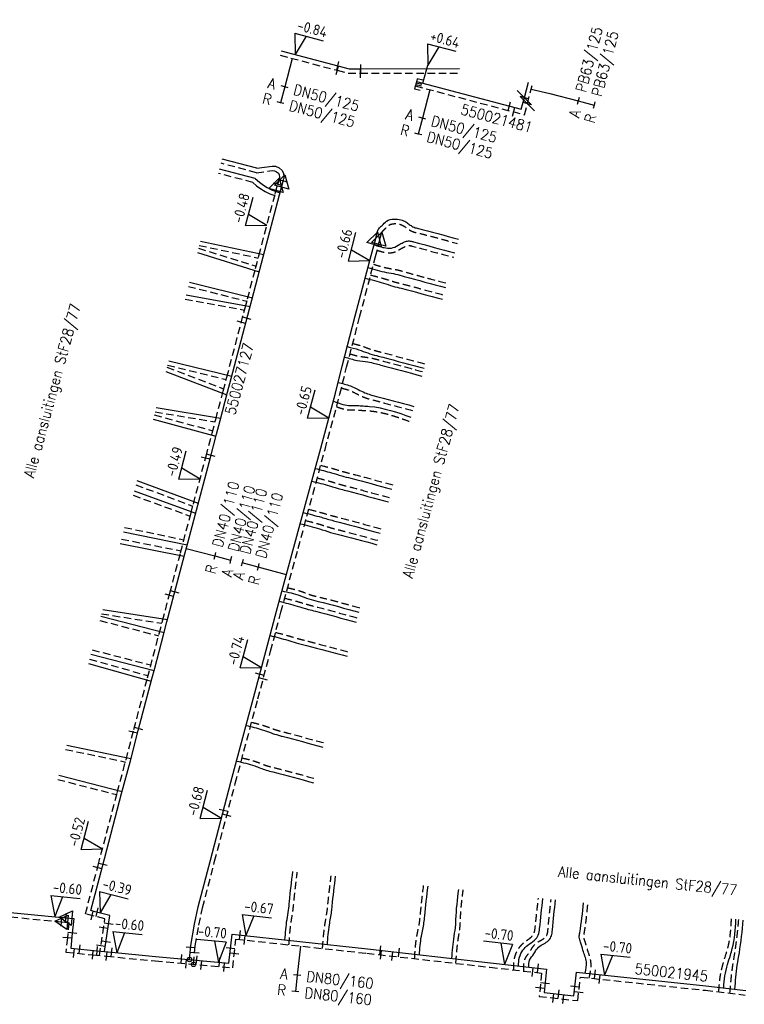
# Model space of a CAD drawing. Header units: millimetres. Extents: x 0 to 118212815, y 0 to 488348790.
# Tile 129 of 143: x 117593165 to 117654802, y 487571390 to 487655185. Entities that reach past the tile are written whole.
import ezdxf
from ezdxf.enums import TextEntityAlignment as Align

# ---------------------------------------------------------------- set-up
doc = ezdxf.new("R2010")
doc.units = ezdxf.units.MM
doc.header["$LTSCALE"] = 200
doc.linetypes.add('HIDDEN2', pattern=[4.7625, 3.175, -1.5875])
for name, color, linetype in [('WW-C-isolatieovergang', 7, 'Continuous'), ('WW-C-mof', 7, 'Continuous'), ('WW-C-tstuk', 7, 'Continuous'), ('WW-C-VERLOOP', 7, 'Continuous'), ('WW-I-diam', 7, 'Continuous'), ('WW-I-info', 7, 'Continuous'), ('WW-I-NAP', 7, 'Continuous'), ('WW-L-aanvoer', 3, 'Continuous'), ('WW-L-retour', 3, 'HIDDEN2')]:
    doc.layers.add(name, color=color, linetype=linetype)
doc.styles.add('DIN17', font='ROMANS.SHX', dxfattribs={"width": 0.9})
doc.styles.add('ISOCP', font='ISOCP.SHX')

# ---------------------------------------------------------------- blocks, each defined once
blk = doc.blocks.new('LR-smof')
at = {"color": 0, "linetype": 'ByBlock', "lineweight": -2}
blk.add_lwpolyline([(1, 0.5), (0, 0.5), (0, -0.5), (1, -0.5)], dxfattribs=at)
blk = doc.blocks.new('LR-mof')
at = {"color": 0, "linetype": 'ByBlock', "lineweight": -2}
blk.add_line((0, -0.75), (0, 0.75), dxfattribs=at)
blk = doc.blocks.new('LR-isoov')
at = {"color": 0, "linetype": 'ByBlock', "lineweight": -2}
blk.add_line((0.87, 1.5), (-0.87, -1.5), dxfattribs=at)
blk = doc.blocks.new('LR-DIAO2')
at = {"color": 0, "lineweight": -3}
blk.add_line((0, 0), (0, -5), dxfattribs=at)
at = {"color": 0, "linetype": 'Continuous', "lineweight": -3}
blk.add_line((0, -5), (0, -7.8), dxfattribs=at)
at = {"color": 0, "lineweight": -3}
for points in [[(0.61, -5), (0, -5), (-0.61, -5)], [(0.61, -7.8), (0, -7.8), (-0.61, -7.8)]]:
    blk.add_lwpolyline(points, dxfattribs=at)
at = {"color": 1, "lineweight": -3, "style": 'DIN17', "width": 0.9}
for tag, p in [('*1', (-1.61, -5)), ('*2', (-1.61, -7.78))]:
    blk.add_attdef(tag, text='', height=1.8, dxfattribs=at).set_placement(p, align=Align.MIDDLE_RIGHT)
for tag, p in [('*11', (1.61, -5)), ('*12', (1.61, -7.8))]:
    blk.add_attdef(tag, text='', height=1.8, dxfattribs=at).set_placement(p, align=Align.MIDDLE_LEFT)
blk = doc.blocks.new('nap1')
at = {"color": 0, "linetype": 'Continuous', "lineweight": -3}
for p, q in [((-1, 3.5), (0, 0)), ((-1, 3.5), (4, 3.5)), ((1, 3.5), (0, 0))]:
    blk.add_line(p, q, dxfattribs=at)
at = {"color": 0, "linetype": 'Continuous', "lineweight": -3, "style": 'ISOCP'}
for tag, p in [('*1', (1.7, 5)), ('*2', (4, 1.5))]:
    blk.add_attdef(tag, text='', height=1.8, dxfattribs=at).set_placement(p, align=Align.MIDDLE)
blk = doc.blocks.new('LR-tsb')
blk.add_circle((0, 0), 0.375)
blk = doc.blocks.new('nap2')
at = {"color": 0, "linetype": 'Continuous', "lineweight": -3}
for p, q in [((1, 3.5), (-4, 3.5)), ((-1, 3.5), (0, 0)), ((1, 3.5), (0, 0))]:
    blk.add_line(p, q, dxfattribs=at)
at = {"color": 0, "linetype": 'Continuous', "lineweight": -3, "style": 'ISOCP'}
for tag, p in [('*1', (-1.5, 5)), ('*2', (-4, 1.5))]:
    blk.add_attdef(tag, text='', height=1.8, dxfattribs=at).set_placement(p, align=Align.MIDDLE)
blk = doc.blocks.new('LR-DIAB2')
at = {"color": 0, "linetype": 'Continuous', "lineweight": -3}
blk.add_line((0, 5), (0, 7.8), dxfattribs=at)
at = {"color": 0, "lineweight": -3}
blk.add_line((0, 0), (0, 5), dxfattribs=at)
for points in [[(0.61, 7.8), (0, 7.8), (-0.61, 7.8)], [(0.61, 5), (0, 5), (-0.61, 5)]]:
    blk.add_lwpolyline(points, dxfattribs=at)
at = {"color": 1, "lineweight": -3, "style": 'DIN17', "width": 0.9}
for tag, p in [('*1', (-1.61, 7.8)), ('*2', (-1.61, 5.02))]:
    blk.add_attdef(tag, text='', height=1.8, dxfattribs=at).set_placement(p, align=Align.MIDDLE_RIGHT)
for tag, p in [('*11', (1.61, 7.8)), ('*12', (1.61, 5))]:
    blk.add_attdef(tag, text='', height=1.8, dxfattribs=at).set_placement(p, align=Align.MIDDLE_LEFT)
blk = doc.blocks.new('LR-VERL')
at = {"color": 0, "linetype": 'ByBlock', "lineweight": -2}
blk.add_lwpolyline([(1.08, 0), (-1.08, -1.25), (-1.08, 1.25)], close=True, dxfattribs=at)
blk = doc.blocks.new('LR-hyp')
at = {"color": 7, "linetype": 'ByBlock', "lineweight": -3, "style": 'DIN17', "width": 0.9}
blk.add_attdef('*1', text='', height=1.8, dxfattribs=at).set_placement((0, 0), align=Align.MIDDLE)
at = {"color": 7, "linetype": 'ByBlock', "lineweight": -2, "style": 'DIN17', "width": 0.9, "flags": 1}
blk.add_attdef('*2', text='', height=1.8, dxfattribs=at).set_placement((0, -5), align=Align.MIDDLE)

msp = doc.modelspace()

# ---------------------------------------------------------------- linework, layer by layer
at = {"layer": 'WW-I-diam'}
msp.add_line((117636674, 487649264), (117638249, 487648907), dxfattribs=at)
at = {"layer": 'WW-I-info'}
msp.add_line((117627458, 487649778), (117627884, 487651318), dxfattribs=at)
at = {"layer": 'WW-L-aanvoer'}
for p, q in [((117615415, 487652527), (117620224, 487651257)), ((117620224, 487651257), (117621181, 487651004)), ((117621181, 487651004), (117622196, 487651003)), ((117622196, 487651003), (117630574, 487651023)), ((117626914, 487649922), (117635829, 487647559)), ((117636092, 487648551), (117636441, 487649868)), ((117635829, 487647559), (117636092, 487648551)), ((117613337, 487642548), (117610387, 487643329)), ((117613189, 487641671), (117610160, 487642474)), ((117613337, 487642548), (117614628, 487642718)), ((117614628, 487642718), (117614927, 487642709)), ((117614927, 487642709), (117615230, 487642571)), ((117615230, 487642571), (117615478, 487642349)), ((117615478, 487642349), (117615608, 487642102)), ((117613189, 487641671), (117613557, 487641347)), ((117613557, 487641347), (117613893, 487641103)), ((117615272, 487640293), (117615578, 487641453)), ((117615578, 487641453), (117615632, 487641659)), ((117615608, 487642102), (117615635, 487641826)), ((117615635, 487641826), (117615632, 487641659)), ((117613893, 487641103), (117614229, 487640896)), ((117614229, 487640896), (117614596, 487640716)), ((117614596, 487640716), (117615316, 487640461)), ((117613876, 487635000), (117615272, 487640293)), ((117608535, 487636342), (117613927, 487635191)), ((117623056, 487635117), (117623447, 487636576)), ((117623447, 487636576), (117623581, 487637077)), ((117608276, 487635363), (117613539, 487633719)), ((117613590, 487633915), (117613876, 487635000)), ((117621713, 487629970), (117623056, 487635117)), ((117612906, 487631320), (117613590, 487633915)), ((117607612, 487632859), (117612955, 487631503)), ((117607324, 487631771), (117612760, 487630765)), ((117612709, 487630571), (117612906, 487631320)), ((117611149, 487624656), (117612709, 487630571)), ((117620600, 487625696), (117621713, 487629970)), ((117605838, 487626162), (117611199, 487624842)), ((117620040, 487623414), (117620600, 487625696)), ((117605592, 487625232), (117610784, 487623269)), ((117610838, 487623473), (117611149, 487624656)), ((117610204, 487621071), (117610838, 487623473)), ((117618770, 487618708), (117620040, 487623414)), ((117604783, 487622178), (117610256, 487621269)), ((117604518, 487621178), (117609853, 487619735)), ((117609899, 487619913), (117610204, 487621071)), ((117609384, 487617930), (117609899, 487619913)), ((117617734, 487614886), (117618770, 487618708)), ((117608305, 487613865), (117609384, 487617930)), ((117603138, 487615970), (117608348, 487614029)), ((117602905, 487615090), (117608124, 487613179)), ((117616484, 487610284), (117617734, 487614886)), ((117608081, 487613016), (117608305, 487613865)), ((117607458, 487610654), (117608081, 487613016)), ((117601981, 487611605), (117607413, 487610481)), ((117601717, 487610606), (117607165, 487609542)), ((117607212, 487609719), (117607458, 487610654)), ((117615017, 487604851), (117616484, 487610284)), ((117606308, 487606290), (117607212, 487609719)), ((117605685, 487603927), (117606308, 487606290)), ((117600079, 487604426), (117605446, 487603020)), ((117600229, 487604992), (117605738, 487604130)), ((117614136, 487601538), (117615017, 487604851)), ((117605398, 487602837), (117605685, 487603927)), ((117604648, 487599992), (117605398, 487602837)), ((117599221, 487601186), (117604599, 487599806)), ((117613058, 487597485), (117614136, 487601538)), ((117599010, 487600389), (117604356, 487598889)), ((117604407, 487599081), (117604648, 487599992)), ((117603240, 487594679), (117604407, 487599081)), ((117611130, 487590283), (117613058, 487597485)), ((117602577, 487592111), (117603240, 487594679)), ((117597173, 487593455), (117602626, 487592300)), ((117601835, 487589324), (117602577, 487592111)), ((117596494, 487590895), (117601884, 487589506)), ((117609381, 487583663), (117611130, 487590283)), ((117600200, 487583108), (117601835, 487589324)), ((117608359, 487579697), (117609381, 487583663)), ((117599224, 487579367), (117600200, 487583108)), ((117591475, 487579296), (117597072, 487578762)), ((117599588, 487579271), (117599224, 487579367)), ((117600837, 487578956), (117599588, 487579271)), ((117608026, 487578204), (117608359, 487579697)), ((117597072, 487578762), (117597760, 487578695)), ((117597760, 487578695), (117597640, 487577456)), ((117600391, 487575883), (117600837, 487578956)), ((117607725, 487576407), (117608026, 487578204)), ((117597640, 487577456), (117597514, 487576164)), ((117610951, 487574900), (117611226, 487577362)), ((117611226, 487577362), (117622742, 487576110)), ((117597514, 487576164), (117599756, 487575945)), ((117599756, 487575945), (117600992, 487575825)), ((117607609, 487575201), (117607725, 487576407)), ((117622742, 487576110), (117633207, 487574928)), ((117600992, 487575825), (117604724, 487575461)), ((117604724, 487575461), (117610951, 487574900)), ((117633207, 487574928), (117637972, 487574380)), ((117637972, 487574380), (117637770, 487572397)), ((117640297, 487572121), (117640532, 487574121)), ((117640532, 487574121), (117651541, 487572960)), ((117651541, 487572960), (117654935, 487572557)), ((117637770, 487572397), (117640297, 487572121))]:
    msp.add_line(p, q, dxfattribs=at)
for points, knots in [([(117623581, 487637077), (117623612, 487637187), (117623681, 487637428), (117624036, 487637684), (117624360, 487638119), (117624986, 487638245), (117625550, 487638184), (117625996, 487638006), (117626296, 487637748), (117626567, 487637586), (117626792, 487637481), (117628101, 487637173), (117629319, 487636831), (117630489, 487636500)], [0, 0, 0, 0, 333.784546, 732.611121, 1265.162409, 1918.40205, 2510.273542, 2972.409359, 3326.508117, 3692.393533, 3917.206008, 4067.379107, 7716.340753, 7716.340753, 7716.340753, 7716.340753]), ([(117623301, 487636029), (117623626, 487635921), (117624155, 487635745), (117624955, 487635714), (117625436, 487636056), (117625853, 487636265), (117626215, 487636378), (117626478, 487636334), (117627788, 487635973), (117629003, 487635651), (117630180, 487635341)], [0, 0, 0, 0, 1032.333445, 1679.142618, 2292.937792, 2742.749958, 3087.958997, 3404.134015, 3524.450285, 7171.825051, 7171.825051, 7171.825051, 7171.825051]), ([(117622791, 487634101), (117623316, 487633941), (117624089, 487633704), (117625141, 487633555), (117626800, 487633070), (117628219, 487632702), (117629395, 487632398)], [1.192346, 1.192346, 1.192346, 1.192346, 1643.702429, 2423.491133, 3180.140074, 6822.871262, 6822.871262, 6822.871262, 6822.871262]), ([(117622551, 487633182), (117623077, 487633052), (117623872, 487632856), (117624874, 487632512), (117626553, 487632093), (117627955, 487631709), (117629125, 487631388)], [1.193127, 1.193127, 1.193127, 1.193127, 1624.928525, 2456.346981, 3175.072481, 6816.179316, 6816.179316, 6816.179316, 6816.179316]), ([(117621033, 487627358), (117621365, 487627279), (117621954, 487627139), (117622766, 487626809), (117623451, 487626616), (117625053, 487626196), (117626391, 487625835), (117627560, 487625520)], [1.269335, 1.269335, 1.269335, 1.269335, 1022.848808, 1815.506263, 2626.110713, 3153.583533, 6785.021074, 6785.021074, 6785.021074, 6785.021074]), ([(117620803, 487626476), (117621156, 487626367), (117621801, 487626167), (117622683, 487626091), (117623350, 487625940), (117624881, 487625523), (117626214, 487625168), (117627383, 487624857)], [1.268444, 1.268444, 1.268444, 1.268444, 1105.588982, 2020.211988, 2647.17978, 3152.978249, 6783.314762, 6783.314762, 6783.314762, 6783.314762]), ([(117620257, 487624297), (117620609, 487624223), (117621201, 487624099), (117621920, 487623720), (117622481, 487623446), (117622900, 487623290), (117624302, 487622933), (117625530, 487622598), (117626696, 487622279)], [0, 0, 0, 0, 1072.807618, 1803.891384, 2424.498185, 2947.490895, 3139.929626, 6765.509429, 6765.509429, 6765.509429, 6765.509429]), ([(117619850, 487622710), (117620277, 487622556), (117620935, 487622319), (117621803, 487622363), (117622393, 487622306), (117623962, 487622239), (117625293, 487621775), (117626449, 487621354)], [0.367579, 0.367579, 0.367579, 0.367579, 1342.806793, 2067.253564, 2581.913706, 3123.249109, 6767.810205, 6767.810205, 6767.810205, 6767.810205]), ([(117618305, 487616992), (117618767, 487616873), (117619523, 487616679), (117620520, 487616370), (117622236, 487615931), (117623653, 487615546), (117624815, 487615230)], [0, 0, 0, 0, 1432.224957, 2339.536977, 3130.483511, 6744.874561, 6744.874561, 6744.874561, 6744.874561]), ([(117618013, 487615916), (117618517, 487615787), (117619346, 487615576), (117620343, 487615258), (117622018, 487614828), (117623364, 487614462), (117624526, 487614146)], [0, 0, 0, 0, 1560.094021, 2565.051563, 3137.134801, 6749.731738, 6749.731738, 6749.731738, 6749.731738]), ([(117617289, 487613251), (117617802, 487613117), (117618664, 487612893), (117619672, 487612593), (117621340, 487612157), (117622656, 487611802), (117623817, 487611488)], [0, 0, 0, 0, 1589.965661, 2670.541433, 3153.618622, 6761.822324, 6761.822324, 6761.822324, 6761.822324]), ([(117617029, 487612290), (117617578, 487612154), (117618448, 487611939), (117619444, 487611594), (117621082, 487611177), (117622395, 487610819), (117623554, 487610502)], [0, 0, 0, 0, 1697.637271, 2685.552143, 3160.591382, 6767.158424, 6767.158424, 6767.158424, 6767.158424]), ([(117615482, 487606575), (117615993, 487606460), (117616766, 487606287), (117617747, 487605864), (117619448, 487605474), (117620867, 487605075), (117622020, 487604749)], [0, 0, 0, 0, 1566.11375, 2369.225111, 3193.760452, 6790.764347, 6790.764347, 6790.764347, 6790.764347]), ([(117615243, 487605687), (117615754, 487605556), (117616581, 487605345), (117617598, 487605026), (117619279, 487604594), (117620640, 487604225), (117621796, 487603910)], [0, 0, 0, 0, 1583.382156, 2559.754702, 3194.513178, 6790.176977, 6790.176977, 6790.176977, 6790.176977]), ([(117614465, 487602776), (117614971, 487602647), (117615712, 487602457), (117616731, 487602142), (117618420, 487601714), (117619866, 487601320), (117621021, 487601005)], [0.301806, 0.301806, 0.301806, 0.301806, 1564.599812, 2294.478662, 3200.579333, 6791.436701, 6791.436701, 6791.436701, 6791.436701]), ([(117612426, 487595123), (117612889, 487595014), (117613589, 487594849), (117614483, 487594504), (117615050, 487594316), (117616548, 487593932), (117617809, 487593588), (117618959, 487593275)], [0, 0, 0, 0, 1426.070756, 2153.099778, 2872.505327, 3214.850294, 6792.917193, 6792.917193, 6792.917193, 6792.917193]), ([(117611613, 487592088), (117612134, 487591971), (117612989, 487591778), (117613976, 487591341), (117615664, 487590937), (117617004, 487590563), (117618151, 487590243)], [0, 0, 0, 0, 1597.776121, 2621.941126, 3223.471564, 6796.505661, 6796.505661, 6796.505661, 6796.505661]), ([(117615728, 487576873), (117615772, 487577455), (117615837, 487578298), (117616040, 487579380), (117616163, 487580743), (117616292, 487581842), (117616396, 487582688)], [1.274812, 1.274812, 1.274812, 1.274812, 1750.007824, 2536.753, 3298.805372, 5855.823529, 5855.823529, 5855.823529, 5855.823529]), ([(117619339, 487576480), (117619382, 487577041), (117619454, 487577989), (117619680, 487579068), (117619813, 487580453), (117619936, 487581449), (117620041, 487582295)], [0, 0, 0, 0, 1686.865725, 2846.799148, 3300.130971, 5858.787414, 5858.787414, 5858.787414, 5858.787414]), ([(117627172, 487575610), (117627206, 487576136), (117627266, 487577053), (117627548, 487578132), (117627672, 487579564), (117627798, 487580602), (117627901, 487581448)], [0, 0, 0, 0, 1579.565054, 2750.734815, 3329.008641, 5887.188608, 5887.188608, 5887.188608, 5887.188608]), ([(117629926, 487575298), (117629974, 487575927), (117630049, 487576895), (117630262, 487577990), (117630287, 487579327), (117630405, 487580317), (117630508, 487581167)], [2.075191, 2.075191, 2.075191, 2.075191, 1893.788698, 2912.914194, 3335.161786, 5901.206802, 5901.206802, 5901.206802, 5901.206802]), ([(117635600, 487574653), (117635605, 487574902), (117635615, 487575380), (117635938, 487575990), (117636400, 487576477), (117636943, 487576774), (117637322, 487577280), (117637465, 487578514), (117637575, 487579550), (117637665, 487580396)], [0, 0, 0, 0, 739.40299, 1415.420261, 2011.021561, 2732.473701, 3251.747433, 3829.458739, 6396.303285, 6396.303285, 6396.303285, 6396.303285]), ([(117636479, 487574551), (117636475, 487574763), (117636465, 487575196), (117636877, 487575613), (117637115, 487576094), (117637500, 487576429), (117637966, 487576648), (117638337, 487576988), (117638455, 487577394), (117638543, 487578489), (117638653, 487579431), (117638752, 487580278)], [0, 0, 0, 0, 609.374384, 1246.808252, 1655.995968, 2220.433022, 2726.039262, 3208.657025, 3670.923661, 3953.443534, 6511.158283, 6511.158283, 6511.158283, 6511.158283]), ([(117641269, 487574043), (117641333, 487574363), (117641466, 487575030), (117641087, 487575885), (117640919, 487576589), (117640729, 487577082), (117640952, 487578213), (117641042, 487579180), (117641118, 487580023)], [0.658745, 0.658745, 0.658745, 0.658745, 957.116294, 1995.228999, 2699.351297, 3156.264102, 3533.175977, 6089.436122, 6089.436122, 6089.436122, 6089.436122]), ([(117653047, 487572781), (117653072, 487573124), (117653121, 487573802), (117653355, 487574734), (117653593, 487575499), (117653984, 487576747), (117654044, 487577781), (117654089, 487578625)], [0, 0, 0, 0, 1030.091577, 2037.780201, 2869.300808, 3437.658521, 5954.029628, 5954.029628, 5954.029628, 5954.029628]), ([(117654001, 487572667), (117654055, 487573349), (117654138, 487574390), (117654493, 487576337), (117654623, 487577626), (117654715, 487578558)], [0, 0, 0, 0, 2050.733073, 3128.321035, 5934.756531, 5934.756531, 5934.756531, 5934.756531])]:
    msp.add_open_spline(points, degree=3, knots=knots, dxfattribs=at)
at = {"layer": 'WW-L-retour'}
for p, q in [((117615318, 487652160), (117620180, 487650875)), ((117620180, 487650875), (117621131, 487650624)), ((117621131, 487650624), (117622144, 487650623)), ((117622144, 487650623), (117630473, 487650643)), ((117636349, 487648038), (117636808, 487649770)), ((117626817, 487649554), (117636099, 487647095)), ((117636099, 487647095), (117636349, 487648038)), ((117613312, 487642161), (117610289, 487642962)), ((117613312, 487642161), (117614647, 487642338)), ((117614647, 487642338), (117614839, 487642332)), ((117614839, 487642332), (117615019, 487642249)), ((117615019, 487642249), (117615174, 487642111)), ((117613005, 487641327), (117610063, 487642107)), ((117613005, 487641327), (117613320, 487641050)), ((117615110, 487641169), (117615253, 487641712)), ((117615174, 487642111), (117615237, 487641992)), ((117615237, 487641992), (117615254, 487641811)), ((117615254, 487641811), (117615253, 487641712)), ((117613320, 487641050), (117613682, 487640787)), ((117613682, 487640787), (117614045, 487640563)), ((117614045, 487640563), (117614448, 487640365)), ((117614904, 487640389), (117615110, 487641169)), ((117613509, 487635097), (117614904, 487640389)), ((117614448, 487640365), (117614859, 487640220)), ((117623424, 487635020), (117623841, 487636581)), ((117623841, 487636581), (117623948, 487636979)), ((117608373, 487635731), (117613273, 487634200)), ((117608438, 487635975), (117613458, 487634903)), ((117613223, 487634012), (117613509, 487635097)), ((117622081, 487629874), (117623424, 487635020)), ((117612539, 487631417), (117613223, 487634012)), ((117607515, 487632491), (117612489, 487631229)), ((117607227, 487631403), (117612288, 487630466)), ((117612341, 487630668), (117612539, 487631417)), ((117610782, 487624753), (117612341, 487630668)), ((117620968, 487625603), (117622081, 487629874)), ((117605690, 487625601), (117610524, 487623774)), ((117605741, 487625794), (117610733, 487624566)), ((117620408, 487623319), (117620968, 487625603)), ((117610470, 487623570), (117610782, 487624753)), ((117609837, 487621168), (117610470, 487623570)), ((117619137, 487618608), (117620408, 487623319)), ((117604615, 487621546), (117609582, 487620202)), ((117604685, 487621809), (117609783, 487620962)), ((117609531, 487620009), (117609837, 487621168)), ((117609017, 487618027), (117609531, 487620009)), ((117607937, 487613962), (117609017, 487618027)), ((117618101, 487614787), (117619137, 487618608)), ((117603040, 487615601), (117607893, 487613793)), ((117602807, 487614721), (117607668, 487612942)), ((117616850, 487610185), (117618101, 487614787)), ((117607714, 487613113), (117607937, 487613962)), ((117607091, 487610751), (117607714, 487613113)), ((117602079, 487611973), (117607137, 487610927)), ((117601814, 487610974), (117606889, 487609984)), ((117606844, 487609816), (117607091, 487610751)), ((117605941, 487606386), (117606844, 487609816)), ((117615384, 487604752), (117616850, 487610185)), ((117605318, 487604024), (117605941, 487606386)), ((117600131, 487604622), (117605264, 487603819)), ((117614503, 487601441), (117615384, 487604752)), ((117599982, 487604058), (117604981, 487602749)), ((117605030, 487602933), (117605318, 487604024)), ((117604280, 487600089), (117605030, 487602933)), ((117599318, 487601554), (117604327, 487600268)), ((117613425, 487597387), (117614503, 487601441)), ((117599107, 487600756), (117604088, 487599359)), ((117604040, 487599178), (117604280, 487600089)), ((117602872, 487594775), (117604040, 487599178)), ((117611497, 487590185), (117613425, 487597387)), ((117602210, 487592207), (117602872, 487594775)), ((117597075, 487593087), (117602157, 487592011)), ((117601468, 487589422), (117602210, 487592207)), ((117596397, 487590527), (117601419, 487589233)), ((117609749, 487583567), (117611497, 487590185)), ((117599833, 487583204), (117601468, 487589422)), ((117608728, 487579608), (117609749, 487583567)), ((117598760, 487579096), (117599833, 487583204)), ((117608399, 487578132), (117608728, 487579608)), ((117591438, 487578918), (117596693, 487578417)), ((117599493, 487578903), (117598760, 487579096)), ((117600411, 487578671), (117599493, 487578903)), ((117599957, 487575544), (117600411, 487578671)), ((117596693, 487578417), (117597345, 487578354)), ((117597345, 487578354), (117597218, 487577053)), ((117608102, 487576358), (117608399, 487578132)), ((117597218, 487577053), (117597099, 487575822)), ((117611287, 487574488), (117611562, 487576943)), ((117611562, 487576943), (117622700, 487575732)), ((117607950, 487574789), (117608102, 487576358)), ((117597099, 487575822), (117599391, 487575599)), ((117599391, 487575599), (117600568, 487575484)), ((117600568, 487575484), (117604688, 487575083)), ((117604688, 487575083), (117611287, 487574488)), ((117622700, 487575732), (117633164, 487574550)), ((117633164, 487574550), (117637556, 487574045)), ((117637556, 487574045), (117637354, 487572060)), ((117640630, 487571702), (117640866, 487573704)), ((117640866, 487573704), (117651499, 487572582)), ((117651499, 487572582), (117654888, 487572179)), ((117637354, 487572060), (117640630, 487571702))]:
    msp.add_line(p, q, dxfattribs=at)
for points, knots in [([(117623948, 487636979), (117623970, 487637047), (117624023, 487637212), (117624290, 487637408), (117624540, 487637751), (117625028, 487637852), (117625462, 487637805), (117625825, 487637658), (117626103, 487637418), (117626395, 487637246), (117626658, 487637122), (117627993, 487636807), (117629221, 487636463), (117630391, 487636132)], [0, 0, 0, 0, 209.266766, 511.389424, 959.444305, 1444.803822, 1907.269347, 2268.778147, 2595.102868, 3003.470577, 3283.133171, 3461.624958, 7110.453659, 7110.453659, 7110.453659, 7110.453659]), ([(117623569, 487635564), (117623794, 487635493), (117624268, 487635342), (117625041, 487635322), (117625572, 487635695), (117625965, 487635897), (117626244, 487635984), (117626429, 487635953), (117627698, 487635603), (117628905, 487635284), (117630082, 487634974)], [0, 0, 0, 0, 708.960233, 1499.447194, 2194.673419, 2598.749803, 2834.33944, 3053.979471, 3146.793743, 6794.056371, 6794.056371, 6794.056371, 6794.056371]), ([(117623254, 487634371), (117623654, 487634250), (117624302, 487634053), (117625230, 487633926), (117626893, 487633438), (117628317, 487633068), (117629493, 487632765)], [0, 0, 0, 0, 1249.677722, 2028.995119, 2800.854272, 6443.718957, 6443.718957, 6443.718957, 6443.718957]), ([(117623014, 487633451), (117623420, 487633350), (117624095, 487633183), (117624977, 487632877), (117626654, 487632460), (117628053, 487632076), (117629223, 487631755)], [0, 0, 0, 0, 1254.447847, 2085.395486, 2795.787667, 6437.030672, 6437.030672, 6437.030672, 6437.030672]), ([(117621495, 487627627), (117621710, 487627575), (117622183, 487627460), (117622878, 487627171), (117623557, 487626981), (117625152, 487626563), (117626489, 487626202), (117627658, 487625887)], [0, 0, 0, 0, 660.070352, 1458.071237, 2252.252387, 2774.387937, 6405.963767, 6405.963767, 6405.963767, 6405.963767]), ([(117621266, 487626746), (117621491, 487626678), (117622006, 487626522), (117622761, 487626465), (117623434, 487626310), (117624976, 487625892), (117626312, 487625536), (117627481, 487625225)], [0, 0, 0, 0, 704.811351, 1609.998773, 2258.517886, 2773.733546, 6404.210397, 6404.210397, 6404.210397, 6404.210397]), ([(117620529, 487623830), (117620743, 487623783), (117621186, 487623686), (117621772, 487623367), (117622340, 487623092), (117622780, 487622928), (117624199, 487622567), (117625432, 487622231), (117626598, 487621912)], [0, 0, 0, 0, 654.362429, 1351.076505, 1990.154059, 2547.823598, 2756.186669, 6381.629373, 6381.629373, 6381.629373, 6381.629373]), ([(117620118, 487622245), (117620440, 487622133), (117621003, 487621935), (117621771, 487621986), (117622358, 487621927), (117623899, 487621861), (117625207, 487621404), (117626351, 487620987)], [0, 0, 0, 0, 1008.529447, 1770.029209, 2276.99514, 2781.368064, 6388.705947, 6388.705947, 6388.705947, 6388.705947]), ([(117618772, 487617260), (117619112, 487617172), (117619746, 487617009), (117620621, 487616736), (117622335, 487616298), (117623751, 487615913), (117624913, 487615597)], [0.639677, 0.639677, 0.639677, 0.639677, 1056.071673, 1962.913043, 2749.37093, 6363.898675, 6363.898675, 6363.898675, 6363.898675]), ([(117618480, 487616184), (117618862, 487616086), (117619569, 487615905), (117620444, 487615624), (117622118, 487615195), (117623462, 487614830), (117624624, 487614513)], [0.639654, 0.639654, 0.639654, 0.639654, 1184.638895, 2189.125763, 2756.022181, 6368.755788, 6368.755788, 6368.755788, 6368.755788]), ([(117617756, 487613519), (117618147, 487613417), (117618886, 487613225), (117619771, 487612959), (117621439, 487612525), (117622754, 487612169), (117623915, 487611855)], [0.708474, 0.708474, 0.708474, 0.708474, 1212.23997, 2292.345131, 2772.436854, 6380.777419, 6380.777419, 6380.777419, 6380.777419]), ([(117617495, 487612559), (117617924, 487612452), (117618672, 487612266), (117619547, 487611960), (117621183, 487611544), (117622493, 487611186), (117623652, 487610869)], [0.70828, 0.70828, 0.70828, 0.70828, 1324.894591, 2312.338666, 2779.409244, 6386.112978, 6386.112978, 6386.112978, 6386.112978]), ([(117615948, 487606843), (117616341, 487606754), (117616994, 487606605), (117617857, 487606228), (117619552, 487605840), (117620965, 487605443), (117622118, 487605117)], [0.392099, 0.392099, 0.392099, 0.392099, 1203.715616, 2006.355317, 2812.894134, 6410.033355, 6410.033355, 6410.033355, 6410.033355]), ([(117615709, 487605956), (117616099, 487605856), (117616804, 487605674), (117617699, 487605393), (117619378, 487604961), (117620738, 487604592), (117621894, 487604278)], [0.392726, 0.392726, 0.392726, 0.392726, 1207.687994, 2183.589882, 2813.648867, 6409.449446, 6409.449446, 6409.449446, 6409.449446]), ([(117614930, 487603045), (117615314, 487602946), (117615934, 487602787), (117616832, 487602508), (117618520, 487602081), (117619964, 487601687), (117621119, 487601372)], [0, 0, 0, 0, 1189.710469, 1919.118658, 2820.409963, 6411.404146, 6411.404146, 6411.404146, 6411.404146]), ([(117612891, 487595392), (117613236, 487595310), (117613820, 487595170), (117614597, 487594866), (117615159, 487594681), (117616649, 487594298), (117617907, 487593955), (117619057, 487593642)], [0, 0, 0, 0, 1061.997557, 1798.658899, 2501.673434, 2834.392449, 6412.596442, 6412.596442, 6412.596442, 6412.596442]), ([(117612079, 487592357), (117612481, 487592265), (117613217, 487592096), (117614086, 487591705), (117615768, 487591303), (117617102, 487590931), (117618249, 487590610)], [0, 0, 0, 0, 1235.248114, 2258.94152, 2842.998943, 6416.169378, 6416.169378, 6416.169378, 6416.169378]), ([(117616067, 487576454), (117616120, 487577159), (117616193, 487578126), (117616417, 487579332), (117616540, 487580699), (117616670, 487581801), (117616774, 487582647)], [0, 0, 0, 0, 2120.49309, 2906.138801, 3676.518398, 6234.911214, 6234.911214, 6234.911214, 6234.911214]), ([(117618923, 487576143), (117618974, 487576834), (117619054, 487577911), (117619302, 487579116), (117619436, 487580497), (117619558, 487581490), (117619664, 487582336)], [1.274668, 1.274668, 1.274668, 1.274668, 2077.122281, 3238.155285, 3682.689106, 6239.719683, 6239.719683, 6239.719683, 6239.719683]), ([(117626755, 487575274), (117626796, 487575932), (117626861, 487576981), (117627171, 487578183), (117627296, 487579610), (117627421, 487580643), (117627523, 487581489)], [2.0719, 2.0719, 2.0719, 2.0719, 1974.584431, 3146.854934, 3709.965106, 6267.338181, 6267.338181, 6267.338181, 6267.338181]), ([(117630265, 487574878), (117630322, 487575632), (117630405, 487576729), (117630641, 487577955), (117630666, 487579294), (117630783, 487580282), (117630886, 487581126)], [0, 0, 0, 0, 2268.922426, 3299.766142, 3730.857423, 6281.136237, 6281.136237, 6281.136237, 6281.136237]), ([(117635184, 487574318), (117635188, 487574719), (117635196, 487575391), (117635611, 487576203), (117636115, 487576741), (117636638, 487577023), (117636962, 487577451), (117637087, 487578604), (117637195, 487579599), (117637287, 487580436)], [2.419754, 2.419754, 2.419754, 2.419754, 1186.271836, 1989.024961, 2673.910001, 3367.999709, 3748.393165, 4227.681498, 6775.23102, 6775.23102, 6775.23102, 6775.23102]), ([(117636063, 487574217), (117636045, 487574595), (117636016, 487575227), (117636549, 487575807), (117636827, 487576353), (117637243, 487576720), (117637694, 487576930), (117637997, 487577202), (117638084, 487577507), (117638164, 487578543), (117638274, 487579471), (117638375, 487580319)], [2.353701, 2.353701, 2.353701, 2.353701, 1081.052689, 1807.243711, 2262.584381, 2917.698222, 3415.125036, 3762.089977, 4093.739967, 4333.647938, 6891.663516, 6891.663516, 6891.663516, 6891.663516]), ([(117641608, 487573626), (117641709, 487574098), (117641892, 487574943), (117641462, 487575966), (117641291, 487576667), (117641121, 487577112), (117641332, 487578194), (117641419, 487579139), (117641495, 487579983)], [0, 0, 0, 0, 1410.955872, 2523.903983, 3222.670264, 3603.796697, 3909.356706, 6468.240937, 6468.240937, 6468.240937, 6468.240937]), ([(117652631, 487572447), (117652664, 487572923), (117652721, 487573747), (117652984, 487574824), (117653225, 487575594), (117653608, 487576824), (117653667, 487577834), (117653711, 487578666)], [3.156532, 3.156532, 3.156532, 3.156532, 1430.875873, 2475.074115, 3318.210344, 3853.709529, 6333.081126, 6333.081126, 6333.081126, 6333.081126]), ([(117653585, 487572334), (117653648, 487573144), (117653740, 487574314), (117654115, 487576385), (117654245, 487577671), (117654337, 487578598)], [3.15844, 3.15844, 3.15844, 3.15844, 2439.020121, 3519.81828, 6313.850847, 6313.850847, 6313.850847, 6313.850847])]:
    msp.add_open_spline(points, degree=3, knots=knots, dxfattribs=at)

# ---------------------------------------------------------------- block references
at = {"layer": 'WW-C-isolatieovergang', "linetype": 'Continuous'}
for p, xscale, yscale, zscale, rotation in [((117636092, 487648551), 500.0000000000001, 500.0000000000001, 500.0000000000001, 255.1585670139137), ((117636349, 487648038), 500, 500, 500, 255.1586)]:
    msp.add_blockref('LR-isoov', p, dxfattribs=dict(at, xscale=xscale, yscale=yscale, zscale=zscale, rotation=rotation))
at = {"layer": 'WW-C-mof', "linetype": 'Continuous'}
for name, p, xscale, yscale, zscale, rotation in [('LR-mof', (117620224, 487651257), 500, 500, 500, 345.2046000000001), ('LR-mof', (117622196, 487651003), 500, 500, 500, 0.1362), ('LR-mof', (117620180, 487650875), 500, 500, 500, 345.2046000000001), ('LR-mof', (117622144, 487650623), 500, 500, 500, 359.926), ('LR-smof', (117626817, 487649554), 500, 500, 500, 345.1586), ('LR-smof', (117626914, 487649922), 500, 500, 500, 345.1586), ('LR-mof', (117634825, 487647825), 500, 500, 500, 345.1586), ('LR-mof', (117636091, 487648547), 500, 500, 500, 75.1586), ('LR-mof', (117636348, 487648036), 500, 500, 500, 75.1586), ('LR-mof', (117635173, 487647340), 500, 500, 500, 345.1586), ('LR-mof', (117612495, 487629760), 500, 500, 500, 75.2318), ('LR-mof', (117612015, 487629430), 500, 500, 500, 75.2318), ('LR-mof', (117608974, 487617866), 500, 500, 500, 75.1311), ('LR-mof', (117609430, 487618108), 500, 500, 500, 75.4388), ('LR-mof', (117605893, 487606205), 500, 500, 500, 75.2183), ('LR-mof', (117606357, 487606474), 500, 500, 500, 75.24120000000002), ('LR-mof', (117613588, 487599478), 499.9999999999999, 499.9999999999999, 499.9999999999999, 75.10310000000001), ('LR-mof', (117613872, 487599066), 499.9999999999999, 499.9999999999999, 499.9999999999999, 75.10310000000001), ('LR-mof', (117602813, 487594546), 500, 500, 500, 75.5347), ('LR-mof', (117603284, 487594847), 500, 500, 500, 75.1421), ('LR-mof', (117610497, 487587885), 500.0000000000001, 500.0000000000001, 500.0000000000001, 75.2003), ('LR-mof', (117610783, 487587482), 500.0000000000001, 500.0000000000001, 500.0000000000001, 75.2003), ('LR-mof', (117599784, 487583019), 500, 500, 500, 75.36780000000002), ('LR-mof', (117600248, 487583287), 500, 500, 500, 75.2645), ('LR-mof', (117599330, 487578946), 500, 500, 500, 345.2301), ('LR-mof', (117599753, 487579229), 500, 500, 500, 345.8434), ('LR-mof', (117600298, 487577890), 500, 500, 500, 81.739), ('LR-mof', (117600734, 487578247), 500, 500, 500, 81.739), ('LR-mof', (117611914, 487577287), 500.0000000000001, 500.0000000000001, 500.0000000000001, 353.7945), ('LR-mof', (117597218, 487577053), 499.9999999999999, 499.9999999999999, 499.9999999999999, 84.4356), ('LR-mof', (117597640, 487577456), 499.9999999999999, 499.9999999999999, 499.9999999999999, 84.4356), ('LR-mof', (117600511, 487576714), 500, 500, 500, 81.739), ('LR-mof', (117612300, 487576863), 500.0000000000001, 500.0000000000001, 500.0000000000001, 353.7945), ('LR-mof', (117597784, 487575756), 500, 500, 500, 354.4356), ('LR-mof', (117598266, 487576090), 500, 500, 500, 354.4356), ('LR-mof', (117599391, 487575599), 500, 500, 500, 354.4356), ('LR-mof', (117600076, 487576358), 500, 500, 500, 81.739), ('LR-mof', (117599756, 487575945), 500, 500, 500, 354.4356), ('LR-mof', (117600992, 487575825), 500, 500, 500, 354.4356), ('LR-mof', (117607707, 487576223), 500, 500, 500, 84.47659999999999), ('LR-mof', (117611090, 487576141), 500.0000000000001, 500.0000000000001, 500.0000000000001, 83.6109), ('LR-mof', (117623841, 487575986), 499.9999999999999, 499.9999999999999, 499.9999999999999, 353.5535), ('LR-mof', (117623899, 487575597), 499.9999999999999, 499.9999999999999, 499.9999999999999, 353.5535), ('LR-mof', (117625427, 487575807), 499.9999999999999, 499.9999999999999, 499.9999999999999, 353.5535), ('LR-mof', (117600568, 487575484), 500, 500, 500, 354.4356), ('LR-mof', (117606926, 487575263), 500.0000000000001, 500.0000000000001, 500.0000000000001, 354.8507000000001), ('LR-mof', (117607332, 487574845), 500.0000000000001, 500.0000000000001, 500.0000000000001, 354.8507000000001), ('LR-mof', (117608045, 487575766), 500, 500, 500, 84.47659999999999), ('LR-mof', (117608222, 487575146), 500.0000000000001, 500.0000000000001, 500.0000000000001, 354.8507000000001), ('LR-mof', (117608616, 487574729), 500.0000000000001, 500.0000000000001, 500.0000000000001, 354.8507000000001), ('LR-mof', (117610165, 487574971), 500.0000000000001, 500.0000000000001, 500.0000000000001, 354.8507000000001), ('LR-mof', (117611422, 487575691), 500.0000000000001, 500.0000000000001, 500.0000000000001, 83.6109), ('LR-mof', (117624854, 487575489), 499.9999999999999, 499.9999999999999, 499.9999999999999, 353.5535), ('LR-mof', (117610557, 487574554), 500.0000000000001, 500.0000000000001, 500.0000000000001, 354.8507000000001), ('LR-mof', (117636798, 487574132), 499.9999999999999, 499.9999999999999, 499.9999999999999, 353.4422), ('LR-mof', (117637248, 487574463), 499.9999999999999, 499.9999999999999, 499.9999999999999, 353.4422), ('LR-mof', (117642100, 487573956), 500.0000000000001, 500.0000000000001, 500.0000000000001, 353.9767), ('LR-mof', (117642503, 487573531), 500.0000000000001, 500.0000000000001, 500.0000000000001, 353.9767), ('LR-mof', (117637427, 487572775), 500, 500, 500, 84.19860000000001), ('LR-mof', (117637849, 487573174), 500, 500, 500, 84.19860000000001), ('LR-mof', (117639005, 487572262), 500, 500, 500, 353.7639), ('LR-mof', (117640388, 487572898), 499.9999999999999, 499.9999999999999, 499.9999999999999, 83.2859), ('LR-mof', (117638561, 487571928), 500, 500, 500, 353.7639), ('LR-mof', (117639415, 487571835), 500, 500, 500, 353.7639), ('LR-mof', (117640715, 487572420), 499.9999999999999, 499.9999999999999, 499.9999999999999, 83.2859)]:
    msp.add_blockref(name, p, dxfattribs=dict(at, xscale=xscale, yscale=yscale, zscale=zscale, rotation=rotation))
at = {"layer": 'WW-C-mof'}
for p, xscale, yscale, zscale, rotation in [((117615578, 487641453), 500, 500, 500, 75.2318), ((117615110, 487641169), 500, 500, 500, 75.2318), ((117596693, 487578417), 499.9999999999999, 499.9999999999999, 499.9999999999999, 174.4356), ((117597072, 487578762), 499.9999999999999, 499.9999999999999, 499.9999999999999, 174.4356)]:
    msp.add_blockref('LR-mof', p, dxfattribs=dict(at, xscale=xscale, yscale=yscale, zscale=zscale, rotation=rotation))
at = {"layer": 'WW-C-tstuk', "linetype": 'Continuous', "xscale": 500, "yscale": 500, "zscale": 500, "rotation": 84.47659999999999}
for p in [(117607609, 487575201), (117607950, 487574789)]:
    msp.add_blockref('LR-tsb', p, dxfattribs=at)
at = {"layer": 'WW-C-VERLOOP', "linetype": 'Continuous'}
for p, xscale, yscale, zscale, rotation in [((117615578, 487641453), 500, 500, 500, 75.2318), ((117615110, 487641169), 500, 500, 500, 75.2318), ((117623447, 487636576), 500, 500, 500, 75.0142), ((117623841, 487636581), 500, 500, 500, 75.0142), ((117597072, 487578762), 499.9999999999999, 499.9999999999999, 499.9999999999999, 174.4356), ((117596693, 487578417), 499.9999999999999, 499.9999999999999, 499.9999999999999, 174.4356)]:
    msp.add_blockref('LR-VERL', p, dxfattribs=dict(at, xscale=xscale, yscale=yscale, zscale=zscale, rotation=rotation))
at = {"layer": 'WW-I-diam', "linetype": 'Continuous'}
for name, p, xscale, yscale, zscale, rotation, values in [('LR-DIAO2', (117638249, 487648907), 499.9999999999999, 499.9999999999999, 499.9999999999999, 75.15856701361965, {'*1': 'A', '*11': 'PB63/125', '*2': 'R', '*12': 'PB63/125'}), ('LR-DIAO2', (117616343, 487651889), 500, 500, 500, 345.2046498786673, {'*1': 'A', '*11': 'DN50/125', '*2': 'R', '*12': 'DN50/125'}), ('LR-DIAO2', (117628065, 487649224), 499.9999999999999, 499.9999999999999, 499.9999999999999, 345.1585670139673, {'*1': 'A', '*11': 'DN50/125', '*2': 'R', '*12': 'DN50/125'}), ('LR-DIAO2', (117607335, 487610187), 500, 500, 500, 75.23184826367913, {'*1': 'R', '*11': 'DN40/110', '*2': 'A', '*12': 'DN40/110'}), ('LR-DIAB2', (117615853, 487607948), 500, 500, 500, 74.89664768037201, {'*1': 'A', '*11': 'DN40/110', '*2': 'R', '*12': 'DN40/110'}), ('LR-DIAO2', (117617037, 487576348), 500, 500, 500, 353.7945061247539, {'*1': 'A', '*11': 'DN80/160', '*2': 'R', '*12': 'DN80/160'})]:
    msp.add_blockref(name, p, dxfattribs=dict(at, xscale=xscale, yscale=yscale, zscale=zscale, rotation=rotation)).add_auto_attribs(values)
at = {"layer": 'WW-I-info', "linetype": 'Continuous'}
for p, xscale, yscale, zscale, rotation, values in [((117633742, 487646788), 500, 500, 500, 345.0862509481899, {'*1': '550021481'}), ((117648602, 487574098), 499.9999999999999, 499.9999999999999, 499.9999999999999, 353.9767475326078, {'*1': '550021945'})]:
    msp.add_blockref('LR-hyp', p, dxfattribs=dict(at, xscale=xscale, yscale=yscale, zscale=zscale, rotation=rotation)).add_auto_attribs(values)
ref = msp.add_blockref('LR-hyp', (117611843, 487624615), dxfattribs=dict(at, xscale=500.0000000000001, yscale=500.0000000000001, zscale=500.0000000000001, rotation=75.2183))
ref.add_attrib('*1', '550027127', dxfattribs={"layer": '0', "color": 0, "linetype": 'ByBlock', "lineweight": -3, "height": 900, "rotation": 75.2183, "style": 'DIN17', "width": 0.9}).set_placement((117611843, 487624615), align=Align.MIDDLE)
at = {"layer": 'WW-I-NAP', "linetype": 'Continuous'}
ref = msp.add_blockref('nap1', (117616599, 487652214), dxfattribs=dict(at, xscale=500, yscale=500, zscale=500, rotation=345.2046498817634))
ref.add_attrib('*1', '-0.84', dxfattribs={"layer": '0', "color": 1, "linetype": 'Continuous', "lineweight": -3, "height": 900, "rotation": 345.20465, "style": 'ISOCP'}).set_placement((117618059, 487654414), align=Align.MIDDLE)
ref = msp.add_blockref('nap1', (117627884, 487651318), dxfattribs=dict(at, xscale=500.0000000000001, yscale=500.0000000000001, zscale=500.0000000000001, rotation=345.1585670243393))
ref.add_attrib('*1', '+0.64', dxfattribs={"layer": '0', "color": 1, "linetype": 'Continuous', "lineweight": -3, "height": 900, "rotation": 345.15857, "style": 'ISOCP'}).set_placement((117629347, 487653517), align=Align.MIDDLE)
ref = msp.add_blockref('nap1', (117614195, 487637700), dxfattribs=dict(at, xscale=500, yscale=500, zscale=500, rotation=75.23184812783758))
ref.add_attrib('*1', '-0.48', dxfattribs={"layer": '0', "color": 1, "linetype": 'Continuous', "lineweight": -3, "height": 900, "rotation": 75.23185, "style": 'ISOCP'}).set_placement((117611994, 487639159), align=Align.MIDDLE)
ref = msp.add_blockref('nap1', (117622944, 487634687), dxfattribs=dict(at, xscale=500.0000000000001, yscale=500.0000000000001, zscale=500.0000000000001, rotation=75.37507599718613))
ref.add_attrib('*1', '-0.66', dxfattribs={"layer": '0', "color": 1, "linetype": 'Continuous', "lineweight": -3, "height": 900, "rotation": 75.37508, "style": 'ISOCP'}).set_placement((117620740, 487636141), align=Align.MIDDLE)
ref = msp.add_blockref('nap1', (117619470, 487621301), dxfattribs=dict(at, xscale=500.0000000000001, yscale=500.0000000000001, zscale=500.0000000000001, rotation=74.90304011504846))
ref.add_attrib('*1', '-0.65', dxfattribs={"layer": '0', "color": 1, "linetype": 'Continuous', "lineweight": -3, "height": 900, "rotation": 74.90304, "style": 'ISOCP'}).set_placement((117617278, 487622773), align=Align.MIDDLE)
ref = msp.add_blockref('nap1', (117608509, 487616117), dxfattribs=dict(at, xscale=500, yscale=500, zscale=500, rotation=75.1311004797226))
ref.add_attrib('*1', '-0.49', dxfattribs={"layer": '0', "color": 1, "linetype": 'Continuous', "lineweight": -3, "height": 900, "rotation": 75.1311, "style": 'ISOCP'}).set_placement((117606311, 487617580), align=Align.MIDDLE)
ref = msp.add_blockref('nap1', (117613739, 487600045), dxfattribs=dict(at, xscale=500.0000000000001, yscale=500.0000000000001, zscale=500.0000000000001, rotation=75.1031006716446))
ref.add_attrib('*1', '-0.74', dxfattribs={"layer": '0', "color": 1, "linetype": 'Continuous', "lineweight": -3, "height": 900, "rotation": 75.1031, "style": 'ISOCP'}).set_placement((117611542, 487601509), align=Align.MIDDLE)
ref = msp.add_blockref('nap1', (117610323, 487587228), dxfattribs=dict(at, xscale=500, yscale=500, zscale=500, rotation=75.2002995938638))
ref.add_attrib('*1', '-0.68', dxfattribs={"layer": '0', "color": 1, "linetype": 'Continuous', "lineweight": -3, "height": 900, "rotation": 75.2003, "style": 'ISOCP'}).set_placement((117608123, 487588689), align=Align.MIDDLE)
ref = msp.add_blockref('nap1', (117600202, 487584608), dxfattribs=dict(at, xscale=500, yscale=500, zscale=500, rotation=75.26450238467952))
ref.add_attrib('*1', '-0.52', dxfattribs={"layer": '0', "color": 1, "linetype": 'Continuous', "lineweight": -3, "height": 900, "rotation": 75.2645, "style": 'ISOCP'}).set_placement((117598001, 487586066), align=Align.MIDDLE)
ref = msp.add_blockref('nap1', (117596142, 487578851), dxfattribs=dict(at, xscale=500, yscale=500, zscale=500, rotation=354.5509393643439))
ref.add_attrib('*1', '-0.60', dxfattribs={"layer": '0', "color": 1, "linetype": 'Continuous', "lineweight": -3, "height": 900, "rotation": 354.55094, "style": 'ISOCP'}).set_placement((117597226, 487581259), align=Align.MIDDLE)
ref = msp.add_blockref('nap1', (117600014, 487579163), dxfattribs=dict(at, xscale=500, yscale=500, zscale=500, rotation=345.8433740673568))
ref.add_attrib('*1', '-0.39', dxfattribs={"layer": '0', "color": 1, "linetype": 'Continuous', "lineweight": -3, "height": 900, "rotation": 345.84337, "style": 'ISOCP'}).set_placement((117601450, 487581379), align=Align.MIDDLE)
ref = msp.add_blockref('nap1', (117612394, 487577235), dxfattribs=dict(at, xscale=499.9999999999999, yscale=499.9999999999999, zscale=499.9999999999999, rotation=353.794506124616))
ref.add_attrib('*1', '-0.67', dxfattribs={"layer": '0', "color": 1, "linetype": 'Continuous', "lineweight": -3, "height": 900, "rotation": 353.79451, "style": 'ISOCP'}).set_placement((117613510, 487579629), align=Align.MIDDLE)
ref = msp.add_blockref('nap1', (117601420, 487575783), dxfattribs=dict(at, xscale=500, yscale=500, zscale=500, rotation=354.4355697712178))
ref.add_attrib('*1', '-0.60', dxfattribs={"layer": '0', "color": 1, "linetype": 'Continuous', "lineweight": -3, "height": 900, "rotation": 354.43557, "style": 'ISOCP'}).set_placement((117602509, 487578189), align=Align.MIDDLE)
ref = msp.add_blockref('nap2', (117610073, 487574979), dxfattribs=dict(at, xscale=500, yscale=500, zscale=500, rotation=354.8506614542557))
ref.add_attrib('*1', '-0.70', dxfattribs={"layer": '0', "color": 1, "linetype": 'Continuous', "lineweight": -3, "height": 900, "rotation": 354.85066, "style": 'ISOCP'}).set_placement((117609551, 487577536), align=Align.MIDDLE)
ref = msp.add_blockref('nap2', (117634401, 487574790), dxfattribs=dict(at, xscale=500, yscale=500, zscale=500, rotation=353.4421778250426))
ref.add_attrib('*1', '-0.70', dxfattribs={"layer": '0', "color": 1, "linetype": 'Continuous', "lineweight": -3, "height": 900, "rotation": 353.44218, "style": 'ISOCP'}).set_placement((117633941, 487577360), align=Align.MIDDLE)
ref = msp.add_blockref('nap1', (117642915, 487573870), dxfattribs=dict(at, xscale=500, yscale=500, zscale=500, rotation=353.9767475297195))
ref.add_attrib('*1', '-0.70', dxfattribs={"layer": '0', "color": 1, "linetype": 'Continuous', "lineweight": -3, "height": 900, "rotation": 353.97675, "style": 'ISOCP'}).set_placement((117644023, 487576267), align=Align.MIDDLE)

# ---------------------------------------------------------------- texts
at = {"layer": 'WW-I-info', "style": 'DIN17', "width": 0.9}
for rotation, p in [(74.80144, (117594352, 487616128)), (74.80144, (117626580, 487607590)), (353.97675, (117638945, 487582253))]:
    msp.add_text('Alle aansluitingen StF28/77', height=900, rotation=rotation, dxfattribs=at).set_placement(p)

doc.saveas('drawing.dxf')
